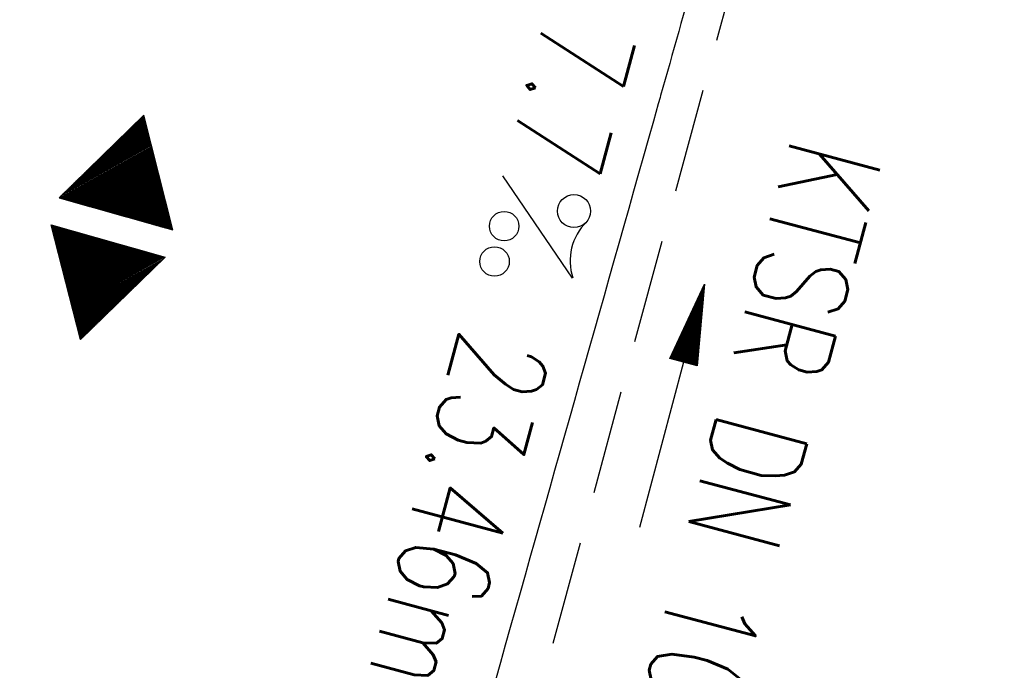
# Model space of a CAD drawing. Extents: x 459406 to 461721, y 413308 to 423218.
# Tile 145 of 256: x 461202 to 461221, y 418235 to 418248. Entities that reach past the tile are written whole.
import ezdxf
from ezdxf.enums import TextEntityAlignment as Align

# ---------------------------------------------------------------- set-up
doc = ezdxf.new("R2010")
doc.units = 0
doc.header["$LTSCALE"] = 2
doc.header["$MEASUREMENT"] = 0
for name, pattern in [('AUSGEZOGEN', [0]), ('GESTRICH-X2', [1.5, 1, -0.5]), ('STRICHPT-X3', [3, 1.5, -0.75, 0, -0.75])]:
    doc.linetypes.add(name, pattern=pattern)
doc.layers.get('0').update_dxf_attribs({"linetype": 'AUSGEZOGEN'})
for name, color, linetype in [('ACHSE', 1, 'STRICHPT-X3'), ('FBR', 8, 'CONTINUOUS'), ('GEF', 7, 'AUSGEZOGEN'), ('KANAL', 7, 'GESTRICH-X2'), ('PFEIL', 7, 'CONTINUOUS'), ('SCHLITZRINNE', 200, 'AUSGEZOGEN'), ('TEXTO', 4, 'CONTINUOUS'), ('TEXTU', 4, 'CONTINUOUS')]:
    doc.layers.add(name, color=color, linetype=linetype)
doc.styles.add('ROMANS', font='romans.shx', dxfattribs={"width": 0.8})

# ---------------------------------------------------------------- blocks, each defined once
blk = doc.blocks.new('PROM')
blk.add_line((1.566, 1.817), (0.019, 0.015))
for centre, radius in [((0.317, 1.51), 0.317), ((0.943, 0.291), 0.283), ((1.645, 0.287), 0.283)]:
    blk.add_circle(centre, radius)
blk.add_arc((0.992, 2.682), 1.033, 239.1414, 303.3549)
blk = doc.blocks.new('PFEIL2')
at = {"color": 0}
for p, q in [((0.881, -0.271), (0.879, 0.276)), ((0.879, 0.276), (2.429, 0.009)), ((0.911, 0.27), (0.879, 0.265)), ((0.965, 0.261), (0.879, 0.246)), ((1.019, 0.252), (0.879, 0.228)), ((1.073, 0.242), (0.879, 0.209)), ((1.127, 0.233), (0.879, 0.191)), ((1.181, 0.224), (0.879, 0.172)), ((1.235, 0.214), (0.879, 0.154)), ((1.289, 0.205), (0.879, 0.135)), ((1.343, 0.196), (0.879, 0.117)), ((0.88, 0.002), (-2.401, -0.012)), ((1.397, 0.187), (0.879, 0.098)), ((1.451, 0.177), (0.879, 0.08)), ((1.505, 0.168), (0.879, 0.061)), ((1.559, 0.159), (0.88, 0.043)), ((1.613, 0.149), (0.88, 0.024)), ((1.668, 0.14), (0.88, 0.006)), ((1.722, 0.131), (0.88, -0.013)), ((1.776, 0.121), (0.88, -0.031)), ((1.83, 0.112), (0.88, -0.05)), ((1.884, 0.103), (0.88, -0.068)), ((1.938, 0.094), (0.88, -0.087)), ((1.992, 0.084), (0.88, -0.105)), ((2.046, 0.075), (0.88, -0.124)), ((2.1, 0.066), (0.88, -0.142)), ((2.154, 0.056), (0.88, -0.161)), ((2.208, 0.047), (0.88, -0.179)), ((2.262, 0.038), (0.881, -0.198)), ((2.316, 0.029), (0.881, -0.216)), ((2.37, 0.019), (0.881, -0.235)), ((2.424, 0.01), (0.881, -0.253)), ((2.429, 0.009), (0.881, -0.271))]:
    blk.add_line(p, q, dxfattribs=at)
blk = doc.blocks.new('*X10')
at = {"color": 0}
for p, q in [((377.728, 182.089), (378.022, 182.383)), ((377.74, 182.11), (378.019, 182.389)), ((377.752, 182.131), (378.016, 182.394)), ((377.764, 182.152), (378.012, 182.4)), ((377.776, 182.173), (378.009, 182.406)), ((377.788, 182.194), (378.006, 182.411)), ((377.8, 182.215), (378.003, 182.417)), ((377.813, 182.236), (377.999, 182.422)), ((377.825, 182.257), (377.996, 182.428)), ((377.837, 182.277), (377.993, 182.434)), ((377.849, 182.298), (377.99, 182.439)), ((377.861, 182.319), (377.986, 182.445)), ((377.873, 182.34), (377.983, 182.45)), ((377.885, 182.361), (377.98, 182.456)), ((377.897, 182.382), (377.977, 182.462)), ((377.909, 182.403), (377.973, 182.467)), ((377.921, 182.424), (377.97, 182.473)), ((377.933, 182.445), (377.967, 182.478)), ((377.945, 182.466), (377.964, 182.484)), ((377.414, 181.546), (378.106, 182.238)), ((377.426, 181.566), (378.103, 182.243)), ((377.438, 181.587), (378.1, 182.249)), ((377.45, 181.608), (378.096, 182.254)), ((377.462, 181.629), (378.093, 182.26)), ((377.474, 181.65), (378.09, 182.266)), ((377.487, 181.671), (378.087, 182.271)), ((377.499, 181.692), (378.083, 182.277)), ((377.511, 181.713), (378.08, 182.282)), ((377.523, 181.734), (378.077, 182.288)), ((377.535, 181.755), (378.074, 182.294)), ((377.547, 181.776), (378.071, 182.299)), ((377.559, 181.796), (378.067, 182.305)), ((377.571, 181.817), (378.064, 182.31)), ((377.583, 181.838), (378.061, 182.316)), ((377.595, 181.859), (378.058, 182.322)), ((377.607, 181.88), (378.054, 182.327)), ((377.619, 181.901), (378.051, 182.333)), ((377.631, 181.922), (378.048, 182.338)), ((377.644, 181.943), (378.045, 182.344)), ((377.656, 181.964), (378.041, 182.35)), ((377.668, 181.985), (378.038, 182.355)), ((377.68, 182.006), (378.035, 182.361)), ((377.692, 182.027), (378.032, 182.366)), ((377.704, 182.047), (378.028, 182.372)), ((377.716, 182.068), (378.025, 182.378)), ((377.112, 181.023), (378.187, 182.097)), ((377.124, 181.044), (378.184, 182.103)), ((377.136, 181.065), (378.181, 182.109)), ((377.148, 181.085), (378.177, 182.114)), ((377.161, 181.106), (378.174, 182.12)), ((377.173, 181.127), (378.171, 182.125)), ((377.185, 181.148), (378.168, 182.131)), ((377.197, 181.169), (378.164, 182.137)), ((377.209, 181.19), (378.161, 182.142)), ((377.221, 181.211), (378.158, 182.148)), ((377.233, 181.232), (378.155, 182.153)), ((377.245, 181.253), (378.151, 182.159)), ((377.257, 181.274), (378.148, 182.165)), ((377.269, 181.295), (378.145, 182.17)), ((377.281, 181.316), (378.142, 182.176)), ((377.293, 181.336), (378.138, 182.181)), ((377.305, 181.357), (378.135, 182.187)), ((377.318, 181.378), (378.132, 182.193)), ((377.33, 181.399), (378.129, 182.198)), ((377.342, 181.42), (378.126, 182.204)), ((377.354, 181.441), (378.122, 182.209)), ((377.366, 181.462), (378.119, 182.215)), ((377.378, 181.483), (378.116, 182.221)), ((377.39, 181.504), (378.113, 182.226)), ((377.402, 181.525), (378.109, 182.232)), ((377.107, 180.991), (378.197, 182.081)), ((377.116, 180.991), (378.2, 182.075)), ((377.125, 180.991), (378.203, 182.069)), ((377.133, 180.991), (378.206, 182.064)), ((377.142, 180.991), (378.21, 182.058)), ((377.151, 180.991), (378.213, 182.053)), ((377.16, 180.991), (378.216, 182.047)), ((377.169, 180.991), (378.219, 182.041)), ((377.178, 180.991), (378.223, 182.036)), ((377.186, 180.991), (378.226, 182.03)), ((377.195, 180.991), (378.229, 182.025)), ((377.204, 180.991), (378.232, 182.019)), ((377.213, 180.991), (378.236, 182.013)), ((377.222, 180.991), (378.239, 182.008)), ((377.231, 180.991), (378.242, 182.002)), ((377.239, 180.991), (378.245, 181.997)), ((377.248, 180.991), (378.248, 181.991)), ((377.257, 180.991), (378.252, 181.985)), ((377.266, 180.991), (378.255, 181.98)), ((377.275, 180.991), (378.258, 181.974)), ((377.284, 180.991), (378.261, 181.969)), ((377.292, 180.991), (378.265, 181.963)), ((377.301, 180.991), (378.268, 181.957)), ((377.31, 180.991), (378.271, 181.952)), ((377.319, 180.991), (378.274, 181.946)), ((377.328, 180.991), (378.278, 181.941)), ((377.337, 180.991), (378.281, 181.935)), ((377.346, 180.991), (378.284, 181.929)), ((377.354, 180.991), (378.287, 181.924)), ((377.363, 180.991), (378.291, 181.918)), ((377.372, 180.991), (378.294, 181.913)), ((377.381, 180.991), (378.297, 181.907)), ((377.39, 180.991), (378.3, 181.901)), ((377.399, 180.991), (378.303, 181.896)), ((377.407, 180.991), (378.307, 181.89)), ((377.416, 180.991), (378.31, 181.884)), ((377.425, 180.991), (378.313, 181.879)), ((377.434, 180.991), (378.316, 181.873)), ((377.443, 180.991), (378.32, 181.868)), ((377.452, 180.991), (378.323, 181.862)), ((377.46, 180.991), (378.326, 181.856)), ((377.469, 180.991), (378.329, 181.851)), ((377.478, 180.991), (378.333, 181.845)), ((377.487, 180.991), (378.336, 181.84)), ((377.496, 180.991), (378.339, 181.834)), ((377.505, 180.991), (378.342, 181.828)), ((377.513, 180.991), (378.346, 181.823)), ((377.522, 180.991), (378.349, 181.817)), ((377.531, 180.991), (378.352, 181.812)), ((377.54, 180.991), (378.355, 181.806)), ((377.549, 180.991), (378.358, 181.8)), ((377.558, 180.991), (378.362, 181.795)), ((377.566, 180.991), (378.365, 181.789)), ((377.575, 180.991), (378.368, 181.784)), ((377.584, 180.991), (378.371, 181.778)), ((377.593, 180.991), (378.375, 181.772)), ((377.602, 180.991), (378.378, 181.767)), ((377.611, 180.991), (378.381, 181.761)), ((377.62, 180.991), (378.384, 181.756)), ((377.628, 180.991), (378.388, 181.75)), ((377.637, 180.991), (378.391, 181.744)), ((377.646, 180.991), (378.394, 181.739)), ((377.655, 180.991), (378.397, 181.733)), ((377.664, 180.991), (378.401, 181.728)), ((377.673, 180.991), (378.404, 181.722)), ((377.681, 180.991), (378.407, 181.716)), ((377.69, 180.991), (378.41, 181.711)), ((377.699, 180.991), (378.413, 181.705)), ((377.708, 180.991), (378.417, 181.7)), ((377.717, 180.991), (378.42, 181.694)), ((377.726, 180.991), (378.423, 181.688)), ((377.734, 180.991), (378.426, 181.683)), ((377.743, 180.991), (378.43, 181.677)), ((377.752, 180.991), (378.433, 181.672)), ((377.761, 180.991), (378.436, 181.666)), ((377.77, 180.991), (378.439, 181.66)), ((377.779, 180.991), (378.443, 181.655)), ((377.787, 180.991), (378.446, 181.649)), ((377.796, 180.991), (378.449, 181.644)), ((377.805, 180.991), (378.452, 181.638)), ((377.814, 180.991), (378.456, 181.632)), ((377.823, 180.991), (378.459, 181.627)), ((377.832, 180.991), (378.462, 181.621)), ((377.84, 180.991), (378.465, 181.616)), ((377.849, 180.991), (378.468, 181.61)), ((377.858, 180.991), (378.472, 181.604)), ((377.867, 180.991), (378.475, 181.599)), ((377.876, 180.991), (378.478, 181.593)), ((377.885, 180.991), (378.481, 181.588)), ((377.894, 180.991), (378.485, 181.582)), ((377.902, 180.991), (378.488, 181.576)), ((377.911, 180.991), (378.491, 181.571)), ((377.92, 180.991), (378.494, 181.565)), ((377.929, 180.991), (378.498, 181.559)), ((377.938, 180.991), (378.501, 181.554)), ((377.947, 180.991), (378.504, 181.548)), ((377.955, 180.991), (378.507, 181.543)), ((377.964, 180.991), (378.511, 181.537)), ((377.973, 180.991), (378.514, 181.531)), ((377.982, 180.991), (378.517, 181.526)), ((377.991, 180.991), (378.52, 181.52)), ((378, 180.991), (378.523, 181.515)), ((378.008, 180.991), (378.527, 181.509)), ((378.017, 180.991), (378.53, 181.503)), ((378.026, 180.991), (378.533, 181.498)), ((378.035, 180.991), (378.536, 181.492)), ((378.044, 180.991), (378.54, 181.487)), ((378.053, 180.991), (378.543, 181.481)), ((378.061, 180.991), (378.546, 181.475)), ((378.07, 180.991), (378.549, 181.47)), ((378.079, 180.991), (378.553, 181.464)), ((378.088, 180.991), (378.556, 181.459)), ((378.097, 180.991), (378.559, 181.453)), ((378.106, 180.991), (378.562, 181.447)), ((378.114, 180.991), (378.565, 181.442)), ((378.123, 180.991), (378.569, 181.436)), ((378.132, 180.991), (378.572, 181.431)), ((378.141, 180.991), (378.575, 181.425)), ((378.15, 180.991), (378.578, 181.419)), ((378.159, 180.991), (378.582, 181.414)), ((378.168, 180.991), (378.585, 181.408)), ((378.176, 180.991), (378.588, 181.403)), ((378.185, 180.991), (378.591, 181.397)), ((378.194, 180.991), (378.595, 181.391)), ((378.203, 180.991), (378.598, 181.386)), ((378.212, 180.991), (378.601, 181.38)), ((378.221, 180.991), (378.604, 181.375)), ((378.229, 180.991), (378.608, 181.369)), ((378.238, 180.991), (378.611, 181.363)), ((378.247, 180.991), (378.614, 181.358)), ((378.256, 180.991), (378.617, 181.352)), ((378.265, 180.991), (378.62, 181.347)), ((378.274, 180.991), (378.624, 181.341)), ((378.282, 180.991), (378.627, 181.335)), ((378.291, 180.991), (378.63, 181.33)), ((378.3, 180.991), (378.633, 181.324)), ((378.309, 180.991), (378.637, 181.319)), ((378.318, 180.991), (378.64, 181.313)), ((378.327, 180.991), (378.643, 181.307)), ((378.335, 180.991), (378.646, 181.302)), ((378.344, 180.991), (378.65, 181.296)), ((378.353, 180.991), (378.653, 181.291)), ((378.362, 180.991), (378.656, 181.285)), ((378.371, 180.991), (378.659, 181.279)), ((378.38, 180.991), (378.663, 181.274)), ((378.388, 180.991), (378.666, 181.268)), ((378.397, 180.991), (378.669, 181.262)), ((378.406, 180.991), (378.672, 181.257)), ((378.415, 180.991), (378.675, 181.251)), ((378.424, 180.991), (378.679, 181.246)), ((378.433, 180.991), (378.682, 181.24)), ((378.442, 180.991), (378.685, 181.234)), ((378.45, 180.991), (378.688, 181.229)), ((378.459, 180.991), (378.692, 181.223)), ((378.468, 180.991), (378.695, 181.218)), ((378.477, 180.991), (378.698, 181.212)), ((378.486, 180.991), (378.701, 181.206)), ((378.495, 180.991), (378.705, 181.201)), ((378.503, 180.991), (378.708, 181.195)), ((378.512, 180.991), (378.711, 181.19)), ((378.521, 180.991), (378.714, 181.184)), ((378.53, 180.991), (378.718, 181.178)), ((378.539, 180.991), (378.721, 181.173)), ((378.548, 180.991), (378.724, 181.167)), ((378.556, 180.991), (378.727, 181.162)), ((378.565, 180.991), (378.73, 181.156)), ((378.574, 180.991), (378.734, 181.15)), ((378.583, 180.991), (378.737, 181.145)), ((378.592, 180.991), (378.74, 181.139)), ((378.601, 180.991), (378.743, 181.134)), ((378.609, 180.991), (378.747, 181.128)), ((378.618, 180.991), (378.75, 181.122)), ((378.627, 180.991), (378.753, 181.117)), ((378.636, 180.991), (378.756, 181.111)), ((378.645, 180.991), (378.76, 181.106)), ((378.654, 180.991), (378.763, 181.1)), ((378.662, 180.991), (378.766, 181.094)), ((378.671, 180.991), (378.769, 181.089)), ((378.68, 180.991), (378.773, 181.083)), ((378.689, 180.991), (378.776, 181.078)), ((378.698, 180.991), (378.779, 181.072)), ((378.707, 180.991), (378.782, 181.066)), ((378.716, 180.991), (378.785, 181.061)), ((378.724, 180.991), (378.789, 181.055)), ((378.733, 180.991), (378.792, 181.05)), ((378.742, 180.991), (378.795, 181.044)), ((378.751, 180.991), (378.798, 181.038)), ((378.76, 180.991), (378.802, 181.033)), ((378.769, 180.991), (378.805, 181.027)), ((378.777, 180.991), (378.808, 181.022)), ((378.786, 180.991), (378.811, 181.016)), ((378.795, 180.991), (378.815, 181.01)), ((378.804, 180.991), (378.818, 181.005)), ((378.813, 180.991), (378.821, 180.999)), ((377.099, 180.568), (377.108, 180.577)), ((377.102, 180.562), (377.117, 180.577)), ((377.106, 180.556), (377.126, 180.577)), ((377.109, 180.551), (377.135, 180.577)), ((377.112, 180.545), (377.144, 180.577)), ((377.115, 180.54), (377.153, 180.577)), ((377.119, 180.534), (377.161, 180.577)), ((377.122, 180.528), (377.17, 180.577)), ((377.125, 180.523), (377.179, 180.577)), ((377.128, 180.517), (377.188, 180.577)), ((377.131, 180.512), (377.197, 180.577)), ((377.135, 180.506), (377.206, 180.577)), ((377.138, 180.5), (377.214, 180.577)), ((377.141, 180.495), (377.223, 180.577)), ((377.144, 180.489), (377.232, 180.577)), ((377.148, 180.484), (377.241, 180.577)), ((377.151, 180.478), (377.25, 180.577)), ((377.154, 180.472), (377.259, 180.577)), ((377.157, 180.467), (377.267, 180.577)), ((377.161, 180.461), (377.276, 180.577)), ((377.164, 180.456), (377.285, 180.577)), ((377.167, 180.45), (377.294, 180.577)), ((377.17, 180.444), (377.303, 180.577)), ((377.174, 180.439), (377.312, 180.577)), ((377.177, 180.433), (377.32, 180.577)), ((377.18, 180.428), (377.329, 180.577)), ((377.183, 180.422), (377.338, 180.577)), ((377.186, 180.416), (377.347, 180.577)), ((377.19, 180.411), (377.356, 180.577)), ((377.193, 180.405), (377.365, 180.577)), ((377.196, 180.4), (377.373, 180.577)), ((377.199, 180.394), (377.382, 180.577)), ((377.203, 180.388), (377.391, 180.577)), ((377.206, 180.383), (377.4, 180.577)), ((377.209, 180.377), (377.409, 180.577)), ((377.212, 180.372), (377.418, 180.577)), ((377.216, 180.366), (377.427, 180.577)), ((377.219, 180.36), (377.435, 180.577)), ((377.222, 180.355), (377.444, 180.577)), ((377.225, 180.349), (377.453, 180.577)), ((377.229, 180.344), (377.462, 180.577)), ((377.232, 180.338), (377.471, 180.577)), ((377.235, 180.332), (377.48, 180.577)), ((377.238, 180.327), (377.488, 180.577)), ((377.241, 180.321), (377.497, 180.577)), ((377.245, 180.315), (377.506, 180.577)), ((377.248, 180.31), (377.515, 180.577)), ((377.251, 180.304), (377.524, 180.577)), ((377.254, 180.299), (377.533, 180.577)), ((377.258, 180.293), (377.541, 180.577)), ((377.261, 180.287), (377.55, 180.577)), ((377.264, 180.282), (377.559, 180.577)), ((377.267, 180.276), (377.568, 180.577)), ((377.271, 180.271), (377.577, 180.577)), ((377.274, 180.265), (377.586, 180.577)), ((377.277, 180.259), (377.594, 180.577)), ((377.28, 180.254), (377.603, 180.577)), ((377.284, 180.248), (377.612, 180.577)), ((377.287, 180.243), (377.621, 180.577)), ((377.29, 180.237), (377.63, 180.577)), ((377.293, 180.231), (377.639, 180.577)), ((377.296, 180.226), (377.647, 180.577)), ((377.3, 180.22), (377.656, 180.577)), ((377.303, 180.215), (377.665, 180.577)), ((377.306, 180.209), (377.674, 180.577)), ((377.309, 180.203), (377.683, 180.577)), ((377.313, 180.198), (377.692, 180.577)), ((377.316, 180.192), (377.701, 180.577)), ((377.319, 180.187), (377.709, 180.577)), ((377.322, 180.181), (377.718, 180.577)), ((377.326, 180.175), (377.727, 180.577)), ((377.329, 180.17), (377.736, 180.577)), ((377.332, 180.164), (377.745, 180.577)), ((377.335, 180.159), (377.754, 180.577)), ((377.339, 180.153), (377.762, 180.577)), ((377.342, 180.147), (377.771, 180.577)), ((377.345, 180.142), (377.78, 180.577)), ((377.348, 180.136), (377.789, 180.577)), ((377.351, 180.131), (377.798, 180.577)), ((377.355, 180.125), (377.807, 180.577)), ((377.358, 180.119), (377.815, 180.577)), ((377.361, 180.114), (377.824, 180.577)), ((377.364, 180.108), (377.833, 180.577)), ((377.368, 180.103), (377.842, 180.577)), ((377.371, 180.097), (377.851, 180.577)), ((377.374, 180.091), (377.86, 180.577)), ((377.377, 180.086), (377.868, 180.577)), ((377.381, 180.08), (377.877, 180.577)), ((377.384, 180.075), (377.886, 180.577)), ((377.387, 180.069), (377.895, 180.577)), ((377.39, 180.063), (377.904, 180.577)), ((377.394, 180.058), (377.913, 180.577)), ((377.397, 180.052), (377.921, 180.577)), ((377.4, 180.047), (377.93, 180.577)), ((377.403, 180.041), (377.939, 180.577)), ((377.406, 180.035), (377.948, 180.577)), ((377.41, 180.03), (377.957, 180.577)), ((377.413, 180.024), (377.966, 180.577)), ((377.416, 180.018), (377.975, 180.577)), ((377.419, 180.013), (377.983, 180.577)), ((377.423, 180.007), (377.992, 180.577)), ((377.426, 180.002), (378.001, 180.577)), ((377.429, 179.996), (378.01, 180.577)), ((377.432, 179.99), (378.019, 180.577)), ((377.436, 179.985), (378.028, 180.577)), ((377.439, 179.979), (378.036, 180.577)), ((377.442, 179.974), (378.045, 180.577)), ((377.445, 179.968), (378.054, 180.577)), ((377.449, 179.962), (378.063, 180.577)), ((377.452, 179.957), (378.072, 180.577)), ((377.455, 179.951), (378.081, 180.577)), ((377.458, 179.946), (378.089, 180.577)), ((377.461, 179.94), (378.098, 180.577)), ((377.465, 179.934), (378.107, 180.577)), ((377.468, 179.929), (378.116, 180.577)), ((377.471, 179.923), (378.125, 180.577)), ((377.474, 179.918), (378.134, 180.577)), ((377.478, 179.912), (378.142, 180.577)), ((377.481, 179.906), (378.151, 180.577)), ((377.484, 179.901), (378.16, 180.577)), ((377.487, 179.895), (378.169, 180.577)), ((377.491, 179.89), (378.178, 180.577)), ((377.494, 179.884), (378.187, 180.577)), ((377.497, 179.878), (378.196, 180.577)), ((377.5, 179.873), (378.204, 180.577)), ((377.504, 179.867), (378.213, 180.577)), ((377.507, 179.862), (378.222, 180.577)), ((377.51, 179.856), (378.231, 180.577)), ((377.513, 179.85), (378.24, 180.577)), ((377.516, 179.845), (378.249, 180.577)), ((377.52, 179.839), (378.257, 180.577)), ((377.523, 179.834), (378.266, 180.577)), ((377.526, 179.828), (378.275, 180.577)), ((377.529, 179.822), (378.284, 180.577)), ((377.533, 179.817), (378.293, 180.577)), ((377.536, 179.811), (378.302, 180.577)), ((377.539, 179.806), (378.31, 180.577)), ((377.542, 179.8), (378.319, 180.577)), ((377.546, 179.794), (378.328, 180.577)), ((377.549, 179.789), (378.337, 180.577)), ((377.552, 179.783), (378.346, 180.577)), ((377.555, 179.778), (378.355, 180.577)), ((377.559, 179.772), (378.363, 180.577)), ((377.562, 179.766), (378.372, 180.577)), ((377.565, 179.761), (378.381, 180.577)), ((377.568, 179.755), (378.39, 180.577)), ((377.571, 179.75), (378.399, 180.577)), ((377.575, 179.744), (378.408, 180.577)), ((377.578, 179.738), (378.416, 180.577)), ((377.581, 179.733), (378.425, 180.577)), ((377.584, 179.727), (378.434, 180.577)), ((377.588, 179.722), (378.443, 180.577)), ((377.591, 179.716), (378.452, 180.577)), ((377.594, 179.71), (378.461, 180.577)), ((377.597, 179.705), (378.47, 180.577)), ((377.601, 179.699), (378.478, 180.577)), ((377.604, 179.693), (378.487, 180.577)), ((377.607, 179.688), (378.496, 180.577)), ((377.61, 179.682), (378.505, 180.577)), ((377.614, 179.677), (378.514, 180.577)), ((377.617, 179.671), (378.523, 180.577)), ((377.62, 179.665), (378.531, 180.577)), ((377.623, 179.66), (378.54, 180.577)), ((377.626, 179.654), (378.549, 180.577)), ((377.63, 179.649), (378.558, 180.577)), ((377.633, 179.643), (378.567, 180.577)), ((377.636, 179.637), (378.576, 180.577)), ((377.639, 179.632), (378.584, 180.577)), ((377.643, 179.626), (378.593, 180.577)), ((377.646, 179.621), (378.602, 180.577)), ((377.649, 179.615), (378.611, 180.577)), ((377.652, 179.609), (378.62, 180.577)), ((377.656, 179.604), (378.629, 180.577)), ((377.659, 179.598), (378.637, 180.577)), ((377.662, 179.593), (378.646, 180.577)), ((377.665, 179.587), (378.655, 180.577)), ((377.669, 179.581), (378.664, 180.577)), ((377.672, 179.576), (378.673, 180.577)), ((377.675, 179.57), (378.682, 180.577)), ((377.678, 179.565), (378.69, 180.577)), ((377.681, 179.559), (378.699, 180.577)), ((377.685, 179.553), (378.708, 180.577)), ((377.688, 179.548), (378.717, 180.577)), ((377.691, 179.542), (378.726, 180.577)), ((377.694, 179.537), (378.735, 180.577)), ((377.698, 179.531), (378.744, 180.577)), ((377.701, 179.525), (378.752, 180.577)), ((377.704, 179.52), (378.761, 180.577)), ((377.707, 179.514), (378.77, 180.577)), ((377.711, 179.509), (378.779, 180.577)), ((377.714, 179.503), (378.788, 180.577)), ((377.717, 179.497), (378.797, 180.577)), ((377.72, 179.492), (378.805, 180.577)), ((377.724, 179.486), (378.814, 180.577)), ((377.733, 179.469), (378.806, 180.542)), ((377.736, 179.464), (378.794, 180.521)), ((377.74, 179.458), (378.781, 180.5)), ((377.743, 179.453), (378.769, 180.479)), ((377.746, 179.447), (378.757, 180.458)), ((377.749, 179.441), (378.745, 180.437)), ((377.753, 179.436), (378.733, 180.416)), ((377.756, 179.43), (378.721, 180.395)), ((377.759, 179.425), (378.709, 180.374)), ((377.762, 179.419), (378.697, 180.353)), ((377.766, 179.413), (378.685, 180.333)), ((377.769, 179.408), (378.673, 180.312)), ((377.772, 179.402), (378.661, 180.291)), ((377.775, 179.396), (378.649, 180.27)), ((377.779, 179.391), (378.637, 180.249)), ((377.782, 179.385), (378.624, 180.228)), ((377.785, 179.38), (378.612, 180.207)), ((377.788, 179.374), (378.6, 180.186)), ((377.791, 179.368), (378.588, 180.165)), ((377.795, 179.363), (378.576, 180.144)), ((377.798, 179.357), (378.564, 180.123)), ((377.801, 179.352), (378.552, 180.103)), ((377.804, 179.346), (378.54, 180.082)), ((377.808, 179.34), (378.528, 180.061)), ((377.811, 179.335), (378.516, 180.04)), ((377.814, 179.329), (378.504, 180.019)), ((377.817, 179.324), (378.492, 179.998)), ((377.821, 179.318), (378.48, 179.977)), ((377.824, 179.312), (378.468, 179.956)), ((377.827, 179.307), (378.455, 179.935)), ((377.83, 179.301), (378.443, 179.914)), ((377.834, 179.296), (378.431, 179.893)), ((377.837, 179.29), (378.419, 179.872)), ((377.84, 179.284), (378.407, 179.852)), ((377.843, 179.279), (378.395, 179.831)), ((377.846, 179.273), (378.383, 179.81)), ((377.85, 179.268), (378.371, 179.789)), ((377.853, 179.262), (378.359, 179.768)), ((377.856, 179.256), (378.347, 179.747)), ((377.859, 179.251), (378.335, 179.726)), ((377.863, 179.245), (378.323, 179.705)), ((377.866, 179.24), (378.311, 179.684)), ((377.869, 179.234), (378.298, 179.663)), ((377.872, 179.228), (378.286, 179.642)), ((377.876, 179.223), (378.274, 179.622)), ((377.879, 179.217), (378.262, 179.601)), ((377.882, 179.212), (378.25, 179.58)), ((377.885, 179.206), (378.238, 179.559)), ((377.889, 179.2), (378.226, 179.538)), ((377.892, 179.195), (378.214, 179.517)), ((377.895, 179.189), (378.202, 179.496)), ((377.898, 179.184), (378.19, 179.475)), ((377.901, 179.178), (378.178, 179.454)), ((377.905, 179.172), (378.166, 179.433)), ((377.908, 179.167), (378.154, 179.412)), ((377.911, 179.161), (378.142, 179.391)), ((377.914, 179.156), (378.129, 179.371)), ((377.918, 179.15), (378.117, 179.35)), ((377.921, 179.144), (378.105, 179.329)), ((377.924, 179.139), (378.093, 179.308)), ((377.927, 179.133), (378.081, 179.287)), ((377.931, 179.128), (378.069, 179.266)), ((377.934, 179.122), (378.057, 179.245)), ((377.937, 179.116), (378.045, 179.224)), ((377.94, 179.111), (378.033, 179.203)), ((377.944, 179.105), (378.021, 179.182)), ((377.947, 179.1), (378.009, 179.161)), ((377.95, 179.094), (377.997, 179.141)), ((377.953, 179.088), (377.985, 179.12)), ((377.956, 179.083), (377.972, 179.099))]:
    blk.add_line(p, q, dxfattribs=at)
blk = doc.blocks.new('HOCHP')
for points in [[(-0.012, 2.235), (-1.148, 0.268), (1.124, 0.268)], [(-0.012, -2.242), (-1.148, -0.275), (1.124, -0.275)]]:
    blk.add_lwpolyline(points, close=True)
at = {"xscale": 1.311372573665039, "yscale": 1.311372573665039, "zscale": 1.311372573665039}
blk.add_blockref('*X10', (-495.658, -237.078), dxfattribs=at)

msp = doc.modelspace()

# ---------------------------------------------------------------- linework, layer by layer
at = {"layer": 'ACHSE', "flags": 128}
msp.add_lwpolyline([(461161.88, 420437.763, -0.000001), (461165.784, 420419.424, -0.000002), (461167.085, 420413.311), (461177.495, 420364.406), (461187.905, 420315.502), (461193.11, 420291.05), (461198.315, 420266.598, 0.000013), (461200.549, 420256.105, -0.000008), (461202.783, 420245.611, -0.000126), (461202.84, 420245.342, -0.000011), (461203.519, 420242.145, -0.001203), (461205.523, 420232.592, -0.000771), (461208.593, 420217.666, -0.001324), (461210.768, 420206.86, -0.001044), (461213.462, 420193.144, -0.001041), (461215.825, 420180.841, -0.001046), (461218.126, 420168.584, -0.001043), (461220.377, 420156.309, -0.00104), (461222.585, 420143.984, -0.00104), (461224.741, 420131.653, -0.001043), (461226.839, 420119.349, -0.001046), (461228.885, 420107.043, -0.001042), (461230.887, 420094.679, -0.001044), (461232.835, 420082.324, -0.001045), (461234.729, 420069.976, -0.001048), (461236.574, 420057.602, -0.00105), (461238.364, 420045.242, -0.001042), (461240.102, 420032.876, -0.00104), (461241.792, 420020.478, -0.001038), (461243.43, 420008.074, -0.00104), (461245.014, 419995.687, -0.001048), (461246.548, 419983.278, -0.001048), (461248.029, 419970.869, -0.001045), (461249.456, 419958.473, -0.001042), (461250.836, 419946.027, -0.00104), (461252.164, 419933.578, -0.001043), (461253.436, 419921.163, -0.001047), (461254.657, 419908.731, -0.001046), (461255.828, 419896.278, -0.001044), (461256.946, 419883.827, -0.001044), (461258.012, 419871.373, -0.001042), (461259.026, 419858.92, -0.001041), (461259.988, 419846.452, -0.001045), (461260.9, 419833.955, -0.00105), (461261.756, 419821.514, -0.001044), (461262.558, 419809.094, -0.001035), (461263.315, 419796.563, -0.001039), (461264.021, 419784.006, -0.001052), (461264.667, 419771.6, -0.001051), (461265.26, 419759.201, -0.001036), (461265.809, 419746.626, -0.001035), (461266.305, 419734.059, -0.001048), (461266.744, 419721.643, -0.001053), (461267.131, 419709.207, -0.001043), (461267.469, 419696.654, -0.001038), (461267.779, 419683.019, -0.001246), (461267.986, 419671.659, -0.000845), (461268.201, 419656.348, -0.001335), (461268.294, 419646.661, -0.000076), (461268.342, 419639.668, -0.000344), (461268.351, 419638.125, -0.000008), (461268.394, 419629.894, 0.000017), (461268.438, 419621.662, 0.000001), (461268.504, 419609.162, -0.000009), (461268.571, 419596.663, -0.000011), (461268.637, 419584.163, 0.000013), (461268.703, 419571.663, 0.000007), (461268.769, 419559.163, -0.00001), (461268.836, 419546.663), (461269.101, 419496.664), (461269.366, 419446.665), (461269.631, 419396.665), (461269.896, 419346.666), (461270.161, 419296.667), (461270.426, 419246.667), (461270.691, 419196.668), (461270.956, 419146.669), (461271.221, 419096.67), (461271.486, 419046.67), (461271.751, 418996.671, -0.00001), (461271.817, 418984.171, 0.000007), (461271.883, 418971.671, 0.000013), (461271.949, 418959.172, -0.00001), (461272.016, 418946.672, -0.00001), (461272.082, 418934.172, 0.00001), (461272.148, 418921.672, 0.00001), (461272.215, 418909.172, -0.00001), (461272.281, 418896.672, -0.00001), (461272.347, 418884.172, 0.00001), (461272.413, 418871.673, 0.00001), (461272.48, 418859.173, -0.000008), (461272.546, 418846.673, -0.000012), (461272.612, 418834.173, 0.000001), (461272.678, 418821.673, 0.000028), (461272.722, 418813.337, -0.000014), (461272.767, 418805.001, -0.000517), (461272.773, 418803.535, -0.00011), (461272.794, 418796.674, -0.00198), (461272.783, 418786.973, -0.001256), (461272.666, 418771.675, -0.001874), (461272.508, 418760.321, -0.00156), (461272.225, 418746.679, -0.001561), (461271.887, 418734.155, -0.001568), (461271.472, 418721.69, -0.001564), (461270.979, 418709.233, -0.001556), (461270.406, 418696.713, -0.001558), (461269.755, 418684.205, -0.001564), (461269.029, 418671.751, -0.001572), (461268.224, 418659.29, -0.001568), (461267.339, 418646.808, -0.001561), (461266.378, 418634.354, -0.001559), (461265.337, 418621.889, -0.001562), (461264.217, 418609.413, -0.001569), (461263.024, 418596.996, -0.001568), (461261.753, 418584.581, -0.001563), (461260.399, 418572.135, -0.001556), (461258.969, 418559.707, -0.001558), (461257.464, 418547.308, -0.001565), (461255.88, 418534.904, -0.001566), (461254.219, 418522.519, -0.001565), (461252.483, 418510.158, -0.001561), (461250.664, 418497.774, -0.001562), (461248.769, 418485.405, -0.001565), (461246.8, 418473.074, -0.001567), (461244.753, 418460.749, -0.001565), (461242.627, 418448.425, -0.001562), (461240.425, 418436.123, -0.001561), (461238.146, 418423.83, -0.001563), (461235.787, 418411.538, -0.001567), (461233.358, 418399.293, -0.001565), (461230.853, 418387.066, -0.00156), (461228.263, 418374.818, -0.001559), (461225.598, 418362.589, -0.001563), (461222.863, 418350.408, -0.001567), (461220.051, 418338.239, -0.001564), (461217.158, 418326.068, -0.001562), (461214.191, 418313.923, -0.001563), (461211.149, 418301.801, -0.001563), (461207.62, 418288.102, -0.002038), (461204.837, 418277.611, -0.001089), (461200.877, 418263.052, -0.001658), (461198.223, 418253.502, -0.000013), (461197.531, 418251.045, -0.000228), (461197.491, 418250.902, -0.000007), (461194.459, 418240.172, 0.000006), (461191.428, 418229.443), (461184.631, 418205.385), (461177.834, 418181.327, 0.000005), (461174.436, 418169.297, -0.000005), (461171.037, 418157.268, -0.000019), (461167.638, 418145.239, 0.000019), (461164.239, 418133.21), (461157.442, 418109.152), (461150.645, 418085.094, 0.000005), (461147.247, 418073.064, -0.000001), (461143.848, 418061.035, -0.000002), (461140.45, 418049.006, -0.000002), (461137.051, 418036.977, -0.000015), (461133.652, 418024.948, 0.000019), (461130.253, 418012.919), (461123.456, 417988.861), (461116.659, 417964.803, 0.000001), (461115.306, 417960.013, 0.000001), (461112.35, 417949.551, 0.000375), (461111.879, 417947.88, 0.000088), (461109.875, 417940.74, 0.001331), (461107.276, 417931.379, 0.000846), (461103.251, 417916.634, 0.001238), (461100.29, 417905.607, 0.001041), (461096.828, 417892.473, 0.001036), (461093.692, 417880.372, 0.001036), (461090.606, 417868.26, 0.001038), (461087.567, 417856.121, 0.00104), (461084.585, 417843.996, 0.001041), (461081.655, 417831.863, 0.001037), (461078.766, 417819.682, 0.001037), (461075.933, 417807.511, 0.001036), (461073.149, 417795.321, 0.001043), (461070.41, 417783.094, 0.001049), (461067.735, 417770.915, 0.00104), (461065.113, 417758.735, 0.001034), (461062.525, 417746.464, 0.00103), (461059.987, 417734.182, 0.001036), (461057.517, 417721.971, 0.001044), (461055.095, 417709.739, 0.001039), (461052.713, 417697.437, 0.00104), (461050.384, 417685.137, 0.001043), (461048.113, 417672.863, 0.001039), (461045.895, 417660.59, 0.001034), (461043.718, 417648.253, 0.001037), (461041.589, 417635.888, 0.001045), (461039.527, 417623.607, 0.001043), (461037.516, 417611.318, 0.001035), (461035.542, 417598.927, 0.001032), (461033.621, 417586.541, 0.001037), (461031.761, 417574.214, 0.001044), (461029.95, 417561.865, 0.001041), (461028.186, 417549.471, 0.001039), (461026.475, 417537.083, 0.00104), (461024.817, 417524.699, 0.001038), (461023.211, 417512.312, 0.001036), (461021.654, 417499.9, 0.001039), (461020.147, 417487.471, 0.001043), (461018.697, 417475.076, 0.001041), (461017.299, 417462.677, 0.001038), (461015.947, 417450.228, 0.001035), (461014.646, 417437.764, 0.00104), (461013.403, 417425.357, 0.001038), (461012.212, 417412.95, 0.001032), (461011.066, 417400.467, 0.001036), (461009.973, 417387.998, 0.001039), (461008.935, 417375.558, 0.001048), (461007.947, 417363.092, 0.001048), (461007.012, 417350.632, 0.001037), (461005.984, 417336.12, 0.001443), (461005.297, 417325.691, 0.000621), (461004.387, 417310.949, 0.000896), (461003.788, 417300.737, 0.000001), (461003.776, 417300.527, 0.000151), (461003.776, 417300.526, 0.000033), (461003.08, 417288.151, -0.000002), (461002.385, 417275.777), (461000.982, 417250.816), (460999.579, 417225.856), (460996.773, 417175.935), (460993.967, 417126.013, 0), (460992.564, 417101.052, 0), (460991.161, 417076.092), (460988.354, 417026.171, 0.000005), (460987.418, 417009.53, 0.000002), (460985.548, 416976.25)], format="xyb", dxfattribs=at)
at = {"layer": 'FBR'}
for points in [[(461188.423, 418282.037, -0.001089), (461184.483, 418267.55, -0.001658), (461181.859, 418258.108, -0.000013), (461181.167, 418255.652, -0.000228), (461181.131, 418255.524, -0.000007), (461178.1, 418244.795, 0.000006), (461175.068, 418234.065), (461168.271, 418210.007), (461161.474, 418185.949, 0.000005), (461158.076, 418173.919, -0.000005), (461154.677, 418161.89, -0.000019), (461151.279, 418149.862, 0.000019), (461147.879, 418137.832), (461141.082, 418113.774), (461134.285, 418089.716, 0.000005), (461130.887, 418077.686, -0.000001), (461127.488, 418065.657, -0.000002), (461124.09, 418053.628, -0.000002), (461120.691, 418041.599, -0.000015), (461117.293, 418029.571, 0.000019), (461113.893, 418017.541)], [(461205.927, 418288.543, -0.002038), (461203.147, 418278.067, -0.001089), (461199.189, 418263.515, -0.001658), (461196.538, 418253.976, -0.000013), (461195.847, 418251.519, -0.000228), (461195.807, 418251.378, -0.000007), (461192.775, 418240.648, 0.000006), (461189.744, 418229.919), (461182.947, 418205.861), (461176.15, 418181.803, 0.000005), (461172.751, 418169.773, -0.000005), (461169.353, 418157.744, -0.000019), (461165.954, 418145.715, 0.000019), (461162.555, 418133.686), (461155.758, 418109.628), (461148.961, 418085.57, 0.000005), (461145.562, 418073.54, -0.000001), (461142.164, 418061.511, -0.000002), (461138.765, 418049.482, -0.000002), (461135.367, 418037.453, -0.000015), (461131.968, 418025.424, 0.000019), (461128.569, 418013.395)], [(461172.639, 418156.5, -0.000019), (461169.322, 418144.763, 0.000019), (461165.923, 418132.734), (461159.126, 418108.676), (461152.329, 418084.618, 0.000005), (461148.931, 418072.589, -0.000001), (461145.532, 418060.559, -0.000002), (461142.134, 418048.53, -0.000002), (461138.735, 418036.501, -0.000015), (461135.336, 418024.472, 0.000019), (461131.937, 418012.443)], [(461224.311, 418283.746, -0.002038), (461221.492, 418273.12, -0.001089), (461217.512, 418258.489, -0.001658), (461214.828, 418248.828, -0.000013), (461214.136, 418246.37, -0.000228), (461214.091, 418246.212, -0.000007), (461211.06, 418235.482, 0.000006), (461208.028, 418224.753), (461201.231, 418200.695), (461194.434, 418176.637, 0.000005), (461191.036, 418164.608, -0.000005), (461187.637, 418152.578, -0.000019), (461184.238, 418140.548, 0.000019), (461180.839, 418128.52), (461174.042, 418104.462), (461167.245, 418080.404, 0.000005), (461163.847, 418068.375, -0.000001), (461160.448, 418056.345, -0.000002), (461157.05, 418044.316, -0.000002), (461153.651, 418032.287, -0.000015), (461150.252, 418020.257, 0.000019), (461146.853, 418008.229)]]:
    msp.add_lwpolyline(points, format="xyb", dxfattribs=at)
at = {"layer": 'KANAL'}
msp.add_line((461210.5, 418230.063), (461216.25, 418251.25), dxfattribs=at)
at = {"layer": 'SCHLITZRINNE'}
msp.add_lwpolyline([(461210.928, 418293.886, -0.00071), (461209.313, 418287.66, -0.002038), (461206.527, 418277.155, -0.001089), (461202.565, 418262.589, -0.001658), (461199.908, 418253.028, -0.000013), (461199.216, 418250.571, -0.000228), (461199.175, 418250.426, -0.000007), (461196.144, 418239.697, 0.000006), (461193.112, 418228.967), (461186.315, 418204.909), (461179.518, 418180.851, 0.000005), (461176.12, 418168.822, -0.000005), (461172.721, 418156.792, 0), (461172.639, 418156.5, 0.000019)], format="xyb", dxfattribs=at)

# ---------------------------------------------------------------- block references
at = {"layer": 'GEF', "rotation": 344.2236576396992}
msp.add_blockref('HOCHP', (461203.624, 418243.837), dxfattribs=at)
at = {"layer": 'PFEIL', "rotation": 74.81529999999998}
msp.add_blockref('PFEIL2', (461214.347, 418240.399), dxfattribs=at)
at = {"layer": 'TEXTU', "rotation": 255.0529725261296}
msp.add_blockref('PROM', (461211.096, 418244.847), dxfattribs=at)

# ---------------------------------------------------------------- texts
at = {"layer": 'TEXTO', "style": 'ROMANS', "width": 0.75}
msp.add_text('KTSR DN 100', height=1.8, rotation=255.053, dxfattribs=at).set_placement((461215.072, 418239.671), align=Align.CENTER)
at = {"layer": 'TEXTU', "style": 'ROMANS', "width": 0.75}
for s, p in [('7.7', (461211.94, 418247.96)), ('23.46m', (461210.309, 418241.953))]:
    msp.add_text(s, height=1.8, rotation=255.053, dxfattribs=at).set_placement(p)

doc.saveas('drawing.dxf')
